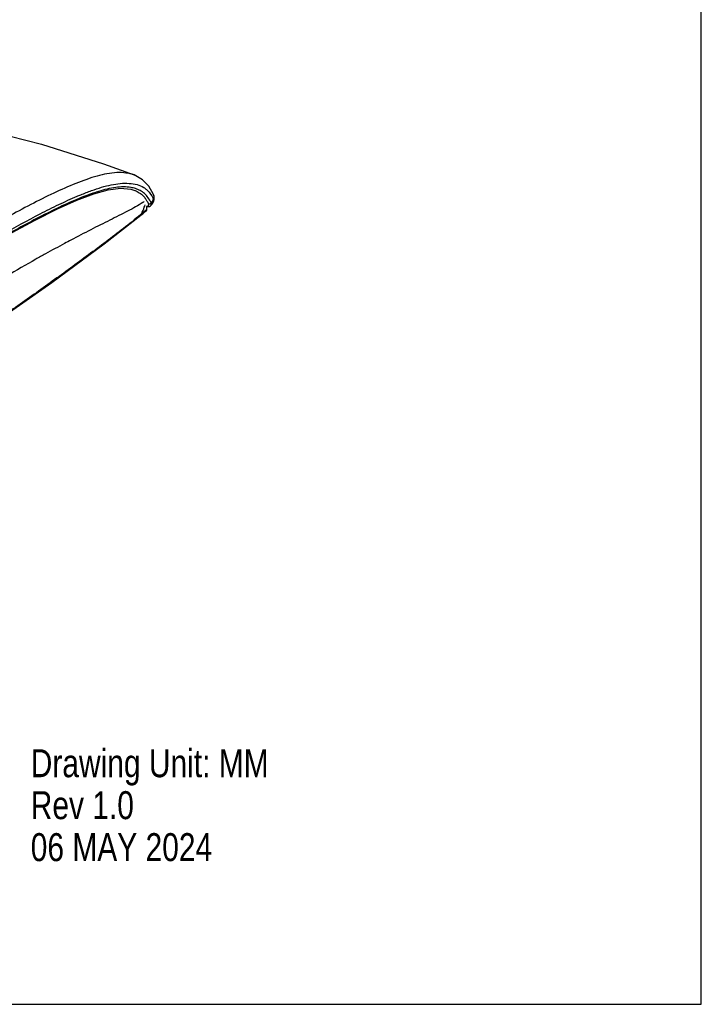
# Model space of a CAD drawing. Header units: inches. Extents: x 0 to 17, y 0 to 11.
# Tile 7 of 11: x 13.2 to 17, y 0 to 5.5. Entities that reach past the tile are written whole.
import ezdxf

# ---------------------------------------------------------------- set-up
doc = ezdxf.new("R2010")
doc.units = ezdxf.units.IN
doc.header["$LTSCALE"] = 0.935
doc.header["$MEASUREMENT"] = 0
doc.layers.get('0').update_dxf_attribs({"linetype": 'CONTINUOUS'})
doc.styles.get("Standard").update_dxf_attribs({"font": 'txt', "width": 0.8})

msp = doc.modelspace()

# ---------------------------------------------------------------- linework, layer by layer
at = {"color": 7, "linetype": 'Continuous'}
for p, q in [((17, 0), (17, 11)), ((13.8326, 4.6326), (13.8325, 4.6326)), ((13.8327, 4.6325), (13.8325, 4.6326)), ((13.5827, 4.5234), (13.5817, 4.5231)), ((13.5827, 4.5234), (13.5817, 4.5231)), ((13.8363, 4.5469), (13.8368, 4.5467)), ((13.9419, 4.5234), (13.9419, 4.5234)), ((13.8949, 4.4653), (13.895, 4.4658)), ((13.8949, 4.4653), (13.895, 4.4658)), ((13.9026, 4.4567), (13.9026, 4.4556)), ((13.9034, 4.4566), (13.905, 4.4561)), ((13.905, 4.4561), (13.905, 4.4561)), ((13.8937, 4.4317), (13.8967, 4.4344)), ((13.8937, 4.4317), (13.8967, 4.4344)), ((0, 0), (17, 0))]:
    msp.add_line(p, q, dxfattribs=at)
for points in [[(12.3948, 4.9987), (12.6045, 4.9664), (12.9634, 4.895), (13.3167, 4.8041), (13.6624, 4.6944), (13.8327, 4.6325)], [(13.9419, 4.5234), (13.9158, 4.5692), (13.8806, 4.6057), (13.8326, 4.6326)], [(12.953, 4.1954), (13.1289, 4.298), (13.2775, 4.3789), (13.4044, 4.4427), (13.5135, 4.4916), (13.6078, 4.5274), (13.6889, 4.55), (13.7578, 4.5584), (13.8147, 4.5533), (13.8364, 4.5468)], [(13.9026, 4.4567), (13.9042, 4.4562), (13.905, 4.4561)], [(13.905, 4.4561), (13.9107, 4.4556), (13.9188, 4.4569), (13.9252, 4.4611), (13.9259, 4.4618)], [(13.9259, 4.4618), (13.9297, 4.4662), (13.9343, 4.4715)], [(12.1249, 3.202), (12.5507, 3.4705), (12.9742, 3.7522), (13.3732, 4.0322), (13.6658, 4.2482), (13.8711, 4.4075)], [(13.8711, 4.4075), (13.8813, 4.4159), (13.8934, 4.4259), (13.8996, 4.4311)]]:
    msp.add_lwpolyline(points, dxfattribs=at)
for centre, radius, start, end in [((13.7824, 4.3663), 0.1991, 76.6921, 80.0925), ((13.7874, 4.3872), 0.1776, 72.4819, 76.7026), ((13.8969, 4.5035), 0.0492, 319.4139, 23.8161), ((14.2578, 3.892), 0.6972, 121.9525, 122.653), ((13.9064, 4.4629), 0.00698, 235.708, 244.6353), ((17.4409, 4.4959), 3.5386, 180.6524, 180.9081), ((11.9854, 6.1695), 2.5756, 318.937, 319.4417), ((13.91, 4.4922), 0.0319, 319.5173, 323.2284), ((12.549, 5.9719), 2.0447, 310.2032, 310.433), ((12.8076, 5.6598), 1.6394, 310.6309, 311.4923), ((13.0376, 5.3997), 1.2923, 311.6669, 312.0305)]:
    msp.add_arc(centre, radius, start, end, dxfattribs=at)
for points, knots in [([(13.8325, 4.6326), (13.818, 4.6381), (13.7862, 4.6453), (13.7163, 4.6474), (13.6424, 4.6324), (13.5671, 4.6082), (13.4858, 4.5773), (13.3815, 4.531), (13.2546, 4.4674), (13.0805, 4.3733), (12.951, 4.297), (12.8645, 4.2446)], [0, 0, 0, 0, 0.043657, 0.091067, 0.196461, 0.254116, 0.314463, 0.441718, 0.575844, 0.714702, 1, 1, 1, 1]), ([(13.5956, 4.5453), (13.6141, 4.552), (13.6503, 4.5642), (13.7196, 4.5823), (13.7869, 4.5896), (13.8484, 4.5808), (13.8815, 4.5676), (13.9035, 4.5512), (13.9241, 4.5296), (13.9357, 4.5094), (13.9422, 4.4948)], [0, 0, 0, 0, 0.151523, 0.294559, 0.552156, 0.666148, 0.770892, 0.822781, 0.876965, 1, 1, 1, 1]), ([(13.8166, 4.5623), (13.7883, 4.5673), (13.7257, 4.566), (13.666, 4.5508), (13.6347, 4.5411)], [0, 0, 0, 0, 0.468211, 1, 1, 1, 1]), ([(13.097, 4.3), (13.167, 4.34), (13.2714, 4.3975), (13.4113, 4.4675), (13.4803, 4.4989), (13.5144, 4.5133)], [0, 0, 0, 0, 0.515262, 0.76275, 1, 1, 1, 1]), ([(13.5144, 4.5133), (13.5213, 4.5162), (13.5481, 4.5274), (13.5752, 4.5379), (13.5956, 4.5453)], [0, 0, 0, 0, 0.255045, 1, 1, 1, 1]), ([(13.5817, 4.5231), (13.5772, 4.5214), (13.5589, 4.5146), (13.5408, 4.5074), (13.5272, 4.5019)], [0, 0, 0, 0, 0.24655, 1, 1, 1, 1]), ([(13.6347, 4.5411), (13.6304, 4.5398), (13.613, 4.5342), (13.5957, 4.5282), (13.5827, 4.5234)], [0, 0, 0, 0, 0.2458, 1, 1, 1, 1]), ([(13.8369, 4.5466), (13.8457, 4.5432), (13.8629, 4.5347), (13.8776, 4.5223), (13.8841, 4.5154)], [0, 0, 0, 0, 0.498051, 1, 1, 1, 1]), ([(13.9274, 4.4776), (13.9186, 4.4969), (13.9007, 4.5232), (13.8676, 4.5463), (13.8499, 4.5536), (13.8408, 4.5565)], [0, 0, 0, 0, 0.527269, 0.7625, 1, 1, 1, 1]), ([(13.8841, 4.5154), (13.8857, 4.5138), (13.892, 4.5068), (13.8975, 4.4992), (13.9013, 4.4932)], [0, 0, 0, 0, 0.240814, 1, 1, 1, 1]), ([(13.9422, 4.4948), (13.9439, 4.4993), (13.9459, 4.509), (13.9439, 4.5189), (13.9419, 4.5234)], [0, 0, 0, 0, 0.490641, 1, 1, 1, 1]), ([(13.5272, 4.5019), (13.4899, 4.4866), (13.4146, 4.4529), (13.262, 4.3766), (13.148, 4.3133), (13.0717, 4.2693)], [0, 0, 0, 0, 0.235979, 0.483395, 1, 1, 1, 1]), ([(13.8817, 4.479), (13.8685, 4.4706), (13.8407, 4.4535), (13.796, 4.4294), (13.7474, 4.4051), (13.6965, 4.38), (13.6441, 4.3536), (13.5718, 4.3167), (13.5171, 4.2882), (13.4804, 4.2687)], [0, 0, 0, 0, 0.103235, 0.21584, 0.336568, 0.462383, 0.59185, 0.724793, 1, 1, 1, 1]), ([(13.8751, 4.4156), (13.8803, 4.4279), (13.887, 4.4445), (13.8933, 4.4611), (13.8949, 4.4653)], [0, 0, 0, 0, 0.750654, 1, 1, 1, 1]), ([(13.9013, 4.4932), (13.9023, 4.4915), (13.9065, 4.4846), (13.9103, 4.4774), (13.9128, 4.4718)], [0, 0, 0, 0, 0.24055, 1, 1, 1, 1]), ([(13.9027, 4.4584), (13.9032, 4.4584), (13.9049, 4.4582), (13.9066, 4.4583), (13.9078, 4.4585)], [0, 0, 0, 0, 0.274181, 1, 1, 1, 1]), ([(13.9078, 4.4585), (13.9083, 4.4586), (13.91, 4.459), (13.9117, 4.4599), (13.9126, 4.4608)], [0, 0, 0, 0, 0.281141, 1, 1, 1, 1]), ([(13.9126, 4.4608), (13.9131, 4.4613), (13.9141, 4.4628), (13.9147, 4.4667), (13.9138, 4.4698), (13.9128, 4.4718)], [0, 0, 0, 0, 0.209089, 0.433045, 1, 1, 1, 1]), ([(13.9128, 4.4718), (13.9154, 4.4705), (13.9218, 4.4706), (13.9264, 4.475), (13.9274, 4.4776)], [0, 0, 0, 0, 0.496205, 1, 1, 1, 1]), ([(13.9259, 4.4618), (13.9275, 4.4636), (13.9295, 4.4692), (13.9284, 4.4748), (13.9274, 4.4776)], [0, 0, 0, 0, 0.448708, 1, 1, 1, 1]), ([(13.9356, 4.4731), (13.9379, 4.4762), (13.9414, 4.4833), (13.9423, 4.491), (13.9422, 4.4948)], [0, 0, 0, 0, 0.504082, 1, 1, 1, 1]), ([(13.8689, 4.4103), (13.8378, 4.384), (13.7739, 4.3334), (13.6763, 4.2594), (13.5776, 4.1856), (13.4439, 4.0873), (13.2738, 3.965), (13.0656, 3.8196), (12.853, 3.6749), (12.6359, 3.5307), (12.4144, 3.3874), (12.2645, 3.2932), (12.1889, 3.2462)], [0, 0, 0, 0, 0.059672, 0.119529, 0.179768, 0.240415, 0.362938, 0.487109, 0.612924, 0.740365, 0.869402, 1, 1, 1, 1]), ([(13.8751, 4.4156), (13.875, 4.414), (13.8742, 4.411), (13.8723, 4.4085), (13.8711, 4.4075)], [0, 0, 0, 0, 0.505838, 1, 1, 1, 1]), ([(13.9028, 4.4398), (13.9028, 4.4381), (13.9025, 4.4349), (13.9007, 4.432), (13.8996, 4.4311)], [0, 0, 0, 0, 0.548557, 1, 1, 1, 1]), ([(13.4804, 4.2687), (13.4687, 4.2625), (13.4211, 4.2371), (13.3737, 4.2113), (13.3381, 4.1916)], [0, 0, 0, 0, 0.246169, 1, 1, 1, 1]), ([(13.3381, 4.1916), (13.32, 4.1817), (13.247, 4.141), (13.1745, 4.0994), (13.1202, 4.0675)], [0, 0, 0, 0, 0.246298, 1, 1, 1, 1])]:
    msp.add_open_spline(points, degree=3, knots=knots, dxfattribs=at)

# ---------------------------------------------------------------- texts
at = {"color": 7, "linetype": 'Continuous', "insert": (13.2559, 1.4249), "char_height": 0.15625, "width": 2, "attachment_point": 1, "line_spacing_factor": 0.9}
msp.add_mtext('Drawing Unit: MM\\PRev 1.0\\P06 MAY 2024', dxfattribs=at)

doc.saveas('drawing.dxf')
